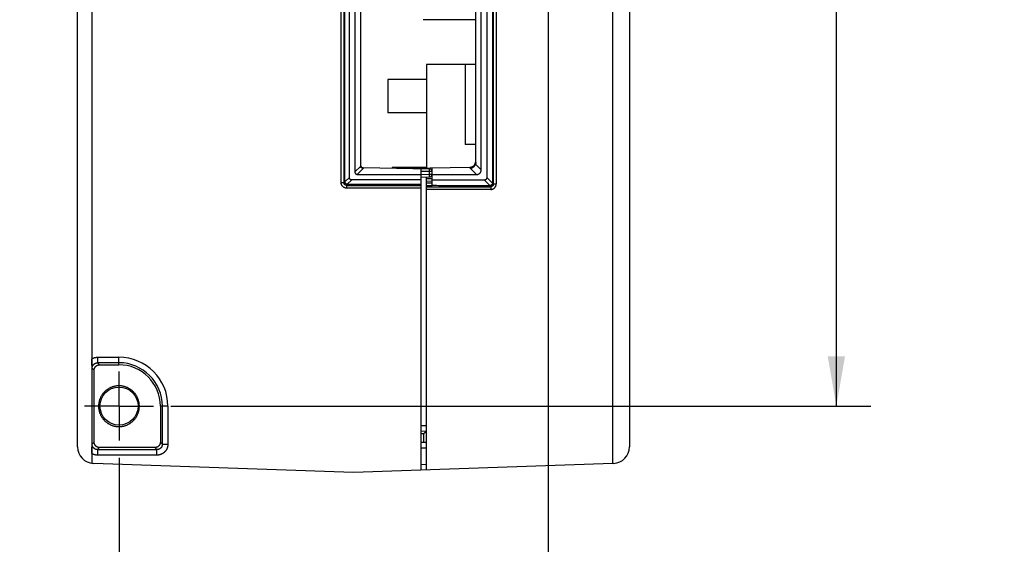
# Model space of a CAD drawing. Header units: inches. Extents: x 0 to 34, y 0 to 22.
# Tile 74 of 78: x 27.3 to 30.8, y 7.9 to 9.8. Entities that reach past the tile are written whole.
import ezdxf

# ---------------------------------------------------------------- set-up
doc = ezdxf.new("R2010")
doc.units = ezdxf.units.IN
doc.header["$LTSCALE"] = 1.87
doc.header["$MEASUREMENT"] = 0
doc.linetypes.add('CENTER', pattern=[0.6, 0.375, -0.075, 0.075, -0.075])
doc.layers.get('0').update_dxf_attribs({"linetype": 'CONTINUOUS'})
doc.layers.add('DEFAULT_1', color=7, linetype='CENTER')
doc.layers.add('DIMENSIONS', color=7, linetype='CONTINUOUS')
doc.styles.get("Standard").update_dxf_attribs({"font": 'txt', "width": 0.8})
doc.dimstyles.new('DIMSTYLE_1', dxfattribs={"dimtxt": 0.125, "dimasz": 0.18, "dimexe": 0.18, "dimexo": 0.0625, "dimgap": 0.09, "dimtad": 0, "dimtih": 1, "dimtoh": 1, "dimdec": 3, "dimzin": 4, "dimdsep": 46, "dimtxsty": 'STANDARD', "dimblk": '_FILLED', "dimblk1": '_FILLED', "dimblk2": '_FILLED', "dimcen": 0.09, "dimadec": 0, "dimazin": 0, "dimtp": 0.01, "dimtm": 0.01, "dimtfac": 1, "dimtdec": 3, "dimtofl": 0, "dimtmove": 0, "dimatfit": 3, "dimldrblk": '_FILLED', "dimfxl": 1, "dimtolj": 1, "dimtzin": 4, "dimarcsym": 0})

# ---------------------------------------------------------------- blocks, each defined once
blk = doc.blocks.new('_FILLED')
at = {"color": 0, "linetype": 'BYBLOCK'}
blk.add_solid([(0, 0), (-1, 0.174), (-1, -0.174)], dxfattribs=at)
blk = doc.blocks.new('*D5')
at = {"layer": 'DIMENSIONS', "color": 2, "linetype": 'CONTINUOUS'}
for p, q in [((29.1783, 12.7473), (29.1783, 7.2999)), ((27.6226, 8.2276), (27.6226, 7.2999)), ((27.6226, 7.4249), (27.2626, 7.4249)), ((29.1783, 7.4249), (29.5383, 7.4249))]:
    blk.add_line(p, q, dxfattribs=at)
at = {"layer": 'DIMENSIONS', "color": 2, "linetype": 'CONTINUOUS', "xscale": 0.18, "yscale": 0.18, "zscale": 0.18}
blk.add_blockref('_FILLED', (27.6226, 7.4249), dxfattribs=at)
at = {"layer": 'DIMENSIONS', "color": 2, "linetype": 'CONTINUOUS', "xscale": 0.18, "yscale": 0.18, "zscale": 0.18, "rotation": 180}
blk.add_blockref('_FILLED', (29.1783, 7.4249), dxfattribs=at)
at = {"layer": 'DIMENSIONS', "color": 2, "linetype": 'CONTINUOUS', "width": 0.8}
for s, p in [('[', (28.3629, 7.3624)), (']', (28.9629, 7.3624)), ('1.556', (27.7379, 7.3624)), ('39.52', (28.4629, 7.3624))]:
    blk.add_text(s, height=0.125, dxfattribs=at).set_placement(p)
blk = doc.blocks.new('*D6')
at = {"layer": 'DIMENSIONS', "color": 2, "linetype": 'CONTINUOUS'}
for p, q in [((29.3659, 12.9349), (30.3473, 12.9349)), ((30.2223, 12.9349), (30.2223, 10.7256)), ((30.2223, 8.4152), (30.2223, 10.4756)), ((27.8102, 8.4152), (30.3473, 8.4152))]:
    blk.add_line(p, q, dxfattribs=at)
at = {"layer": 'DIMENSIONS', "color": 2, "linetype": 'CONTINUOUS', "xscale": 0.18, "yscale": 0.18, "zscale": 0.18}
for p, rotation in [((30.2223, 12.9349), 90), ((30.2223, 8.4152), 270)]:
    blk.add_blockref('_FILLED', p, dxfattribs=dict(at, rotation=rotation))
at = {"layer": 'DIMENSIONS', "color": 2, "linetype": 'CONTINUOUS', "width": 0.8}
for s, p in [('[', (30.1848, 10.5381)), (']', (30.7848, 10.5381)), ('4.520', (29.5598, 10.5381)), ('114.8', (30.2848, 10.5381))]:
    blk.add_text(s, height=0.125, dxfattribs=at).set_placement(p)

msp = doc.modelspace()

# ---------------------------------------------------------------- linework, layer by layer
at = {"color": 7, "linetype": 'CONTINUOUS'}
for p, q in [((27.5239, 13.1249), (27.5239, 8.2083)), ((29.4121, 8.2077), (29.4121, 13.1266)), ((29.4123, 8.2077), (29.4123, 13.1266)), ((27.4723, 8.2677), (27.4723, 13.0655)), ((29.4723, 13.0666), (29.4723, 8.2677)), ((28.9759, 12.1355), (28.9759, 9.2237)), ((28.9795, 9.2202), (28.9795, 12.139)), ((28.9895, 12.139), (28.9895, 9.2202)), ((28.9553, 12.1162), (28.9553, 9.243)), ((28.4973, 12.0645), (28.4973, 9.2864)), ((28.9153, 9.2974), (28.9153, 12.0618)), ((28.9353, 9.2717), (28.9353, 12.0875)), ((28.4773, 12.0462), (28.4773, 9.2635)), ((28.4275, 9.225), (28.4275, 10.65)), ((28.4375, 10.64), (28.4375, 9.225)), ((28.4412, 9.2287), (28.4412, 10.6437)), ((28.4573, 9.2435), (28.4573, 10.6612)), ((28.9153, 9.8153), (28.7245, 9.8151)), ((28.9153, 9.6529), (28.7373, 9.6529)), ((28.7373, 9.6529), (28.7373, 9.2786)), ((28.8771, 9.6529), (28.8771, 9.3633)), ((28.7373, 9.5991), (28.5971, 9.5991)), ((28.5971, 9.5991), (28.5971, 9.4775)), ((28.7373, 9.4775), (28.5971, 9.4775)), ((28.9153, 9.3633), (28.8771, 9.3633)), ((28.4976, 9.2838), (28.4773, 9.2635)), ((28.5072, 9.2792), (28.7475, 9.275)), ((28.7373, 9.2799), (28.6123, 9.2799)), ((28.6123, 9.2799), (28.6123, 9.2774)), ((28.6773, 9.2776), (28.8955, 9.2814)), ((28.7573, 9.2136), (28.7573, 9.279)), ((28.9353, 9.2717), (28.9147, 9.2923)), ((28.4573, 9.2435), (28.4413, 9.2275)), ((28.486, 9.2549), (28.5073, 9.2762)), ((28.486, 9.2549), (28.7173, 9.2549)), ((28.6773, 9.2776), (28.6773, 9.2763)), ((28.7173, 8.1834), (28.7173, 9.2756)), ((28.7476, 9.265), (28.7173, 9.2656)), ((28.7173, 9.2549), (28.7476, 9.2556)), ((28.7173, 9.2449), (28.7476, 9.2456)), ((28.7373, 8.1841), (28.7373, 9.2454)), ((28.7573, 9.265), (28.7476, 9.265)), ((28.7476, 9.2556), (28.7476, 9.265)), ((28.7476, 9.2556), (28.7573, 9.2556)), ((28.7573, 9.2497), (28.7553, 9.2497)), ((28.7565, 9.269), (28.7573, 9.269)), ((28.7573, 9.2544), (28.918, 9.2544)), ((28.8953, 9.277), (28.918, 9.2544)), ((28.9758, 9.2225), (28.9553, 9.243)), ((28.4275, 9.225), (28.4375, 9.225)), ((28.4412, 9.2287), (28.4375, 9.225)), ((28.4475, 9.215), (28.4512, 9.2187)), ((28.4475, 9.215), (28.7173, 9.215)), ((28.4475, 9.215), (28.4475, 9.205)), ((28.4499, 9.2188), (28.466, 9.2349)), ((28.7173, 9.2187), (28.4512, 9.2187)), ((28.7173, 9.2349), (28.466, 9.2349)), ((28.7373, 9.2394), (28.7573, 9.2397)), ((28.7573, 9.2297), (28.7373, 9.2294)), ((28.7373, 9.2236), (28.7573, 9.2236)), ((28.7573, 9.2136), (28.7373, 9.2136)), ((28.7373, 9.2102), (28.9695, 9.2102)), ((28.9466, 9.2344), (28.7573, 9.2344)), ((28.9466, 9.2344), (28.9672, 9.2138)), ((28.9659, 9.2137), (28.9695, 9.2102)), ((28.9695, 9.2102), (28.9695, 9.2002)), ((28.9795, 9.2202), (28.9759, 9.2237)), ((28.9795, 9.2202), (28.9895, 9.2202)), ((28.7173, 9.205), (28.4475, 9.205)), ((28.9695, 9.2002), (28.7373, 9.2002)), ((27.5449, 8.5922), (27.6223, 8.5922)), ((27.5449, 8.5922), (27.5449, 8.5722)), ((27.5523, 8.5649), (27.5449, 8.5722)), ((27.6223, 8.5722), (27.5449, 8.5722)), ((27.5523, 8.5649), (27.6223, 8.5649)), ((27.6223, 8.5649), (27.6223, 8.5922)), ((27.5249, 8.5522), (27.5323, 8.5449)), ((27.5323, 8.2848), (27.5323, 8.5449)), ((27.7997, 8.4149), (27.7723, 8.4149)), ((27.7723, 8.4149), (27.7723, 8.2848)), ((27.7797, 8.2775), (27.7797, 8.4149)), ((27.7997, 8.4149), (27.7997, 8.2775)), ((28.7373, 8.3438), (28.7173, 8.3442)), ((28.7373, 8.3238), (28.7173, 8.3242)), ((28.7173, 8.3161), (28.7273, 8.3157)), ((28.7273, 8.2849), (28.7273, 8.3157)), ((27.5323, 8.2848), (27.5249, 8.2775)), ((27.7797, 8.2775), (27.7723, 8.2848)), ((28.7173, 8.2849), (28.7373, 8.2849)), ((27.5449, 8.2575), (27.5523, 8.2649)), ((27.5449, 8.2575), (27.7597, 8.2575)), ((27.5449, 8.2575), (27.5449, 8.2375)), ((27.7523, 8.2649), (27.5523, 8.2649)), ((27.7523, 8.2649), (27.7597, 8.2575)), ((27.7597, 8.2375), (27.7597, 8.2575)), ((27.7797, 8.2775), (27.7997, 8.2775)), ((28.7173, 8.2639), (28.7373, 8.2639)), ((28.4723, 8.1749), (27.5302, 8.2078)), ((27.7597, 8.2375), (27.5449, 8.2375)), ((29.4121, 8.2077), (28.4723, 8.1749)), ((29.4123, 8.2077), (29.4121, 8.2077)), ((29.4142, 8.2077), (29.4123, 8.2077)), ((28.7373, 8.2031), (28.7173, 8.2024))]:
    msp.add_line(p, q, dxfattribs=at)
msp.add_circle((27.6226, 8.4152), 0.069, dxfattribs=at)
for centre, radius, start, end in [((28.5073, 9.2892), 0.01, 180, 269.5), ((28.8953, 9.3014), 0.02, 270.5, 360), ((28.7473, 9.265), 0.01, 0, 89), ((28.7473, 9.2556), 0.01, 271.625, 354.4669), ((27.6223, 8.4149), 0.1773, 360, 90), ((27.6223, 8.4149), 0.1574, 0, 90), ((27.6223, 8.4149), 0.15, 0, 90), ((27.5323, 8.2677), 0.06, 180, 268), ((29.4123, 8.2677), 0.06, 272, 360)]:
    msp.add_arc(centre, radius, start, end, dxfattribs=at)
for points, knots in [([(27.5243, 13.1249), (27.5243, 12.6247), (27.5243, 11.6202), (27.5243, 10.1074), (27.5243, 9.0948), (27.5243, 8.5864)], [0, 0, 0, 0, 0.330658, 0.663992, 1, 1, 1, 1]), ([(28.4973, 9.2864), (28.4973, 9.2862), (28.4973, 9.2858), (28.4974, 9.2852), (28.4974, 9.2847), (28.4975, 9.2843), (28.4976, 9.284), (28.4976, 9.2838)], [0, 0, 0, 0, 0.236986, 0.451871, 0.648378, 0.829862, 1, 1, 1, 1]), ([(28.5073, 9.2762), (28.507, 9.2762), (28.5063, 9.2763), (28.5053, 9.2766), (28.5043, 9.2769), (28.5033, 9.2774), (28.5024, 9.2779), (28.5015, 9.2784), (28.5007, 9.2791), (28.5, 9.2798), (28.4994, 9.2805), (28.4988, 9.2813), (28.4983, 9.2821), (28.4979, 9.283), (28.4977, 9.2835), (28.4976, 9.2838)], [0, 0, 0, 0, 0.079704, 0.159933, 0.240396, 0.320876, 0.400842, 0.480228, 0.558543, 0.635817, 0.711625, 0.786063, 0.858882, 0.930219, 1, 1, 1, 1]), ([(28.5072, 9.2792), (28.5072, 9.2789), (28.5072, 9.2782), (28.5073, 9.2772), (28.5073, 9.2765), (28.5073, 9.2762)], [0, 0, 0, 0, 0.333338, 0.666671, 1, 1, 1, 1]), ([(28.8953, 9.277), (28.8959, 9.2771), (28.897, 9.2773), (28.8986, 9.2776), (28.9003, 9.2781), (28.9019, 9.2787), (28.9034, 9.2795), (28.9049, 9.2803), (28.9063, 9.2812), (28.9077, 9.2822), (28.9089, 9.2832), (28.9101, 9.2844), (28.9111, 9.2856), (28.9121, 9.2869), (28.9129, 9.2882), (28.9136, 9.2895), (28.9142, 9.2909), (28.9145, 9.2918), (28.9147, 9.2923)], [0, 0, 0, 0, 0.064705, 0.12982, 0.195091, 0.260542, 0.325887, 0.390864, 0.455513, 0.51951, 0.582815, 0.645375, 0.706922, 0.767585, 0.827238, 0.885792, 0.943429, 1, 1, 1, 1]), ([(28.8953, 9.277), (28.8953, 9.2775), (28.8954, 9.2785), (28.8954, 9.2799), (28.8955, 9.2809), (28.8955, 9.2814)], [0, 0, 0, 0, 0.333329, 0.666662, 1, 1, 1, 1]), ([(28.9153, 9.2974), (28.9153, 9.2971), (28.9153, 9.2964), (28.9152, 9.2955), (28.9151, 9.2946), (28.915, 9.2938), (28.9149, 9.293), (28.9147, 9.2925), (28.9147, 9.2923)], [0, 0, 0, 0, 0.19911, 0.382482, 0.552304, 0.710386, 0.858993, 1, 1, 1, 1]), ([(28.466, 9.2349), (28.4656, 9.2349), (28.4649, 9.2349), (28.464, 9.235), (28.463, 9.2353), (28.4622, 9.2356), (28.4614, 9.236), (28.4607, 9.2364), (28.46, 9.237), (28.4594, 9.2376), (28.4589, 9.2382), (28.4584, 9.239), (28.458, 9.2397), (28.4577, 9.2406), (28.4575, 9.2415), (28.4573, 9.2425), (28.4573, 9.2432), (28.4573, 9.2435)], [0, 0, 0, 0, 0.075739, 0.147683, 0.216198, 0.282182, 0.345929, 0.408162, 0.469549, 0.530465, 0.591846, 0.654078, 0.717821, 0.783803, 0.852319, 0.924262, 1, 1, 1, 1]), ([(28.4773, 9.2635), (28.4773, 9.2632), (28.4773, 9.2625), (28.4775, 9.2615), (28.4777, 9.2606), (28.478, 9.2597), (28.4784, 9.259), (28.4789, 9.2582), (28.4794, 9.2576), (28.48, 9.257), (28.4807, 9.2564), (28.4814, 9.256), (28.4822, 9.2556), (28.483, 9.2553), (28.484, 9.255), (28.4849, 9.2549), (28.4856, 9.2549), (28.486, 9.2549)], [0, 0, 0, 0, 0.075739, 0.147683, 0.216198, 0.282182, 0.345929, 0.408162, 0.469549, 0.530465, 0.591846, 0.654078, 0.717821, 0.783803, 0.852319, 0.924262, 1, 1, 1, 1]), ([(28.7476, 9.265), (28.7476, 9.2654), (28.7476, 9.266), (28.7476, 9.267), (28.7476, 9.2679), (28.7476, 9.2688), (28.7476, 9.2697), (28.7476, 9.2706), (28.7476, 9.2714), (28.7476, 9.2721), (28.7476, 9.2727), (28.7476, 9.2733), (28.7476, 9.2738), (28.7476, 9.2742), (28.7476, 9.2746), (28.7475, 9.2748), (28.7475, 9.2749), (28.7475, 9.275), (28.7475, 9.275)], [0, 0, 0, 0, 0.097938, 0.194929, 0.29004, 0.382355, 0.470984, 0.555076, 0.633821, 0.706464, 0.772306, 0.830713, 0.881127, 0.923063, 0.956129, 0.980026, 0.994584, 1, 1, 1, 1]), ([(28.7476, 9.2456), (28.7476, 9.2456), (28.7476, 9.2457), (28.7476, 9.2459), (28.7476, 9.2461), (28.7476, 9.2464), (28.7477, 9.2469), (28.7477, 9.2474), (28.7477, 9.2479), (28.7477, 9.2486), (28.7477, 9.2493), (28.7477, 9.2501), (28.7477, 9.2509), (28.7476, 9.2518), (28.7476, 9.2528), (28.7476, 9.2537), (28.7476, 9.2547), (28.7476, 9.2553), (28.7476, 9.2556)], [0, 0, 0, 0, 0.005447, 0.020047, 0.043986, 0.077086, 0.119047, 0.169473, 0.227884, 0.293722, 0.366354, 0.445084, 0.529156, 0.617761, 0.710048, 0.805129, 0.90209, 1, 1, 1, 1]), ([(28.918, 9.2544), (28.9186, 9.2544), (28.9197, 9.2544), (28.9214, 9.2546), (28.9229, 9.2549), (28.9244, 9.2554), (28.9258, 9.256), (28.9271, 9.2566), (28.9283, 9.2574), (28.9294, 9.2582), (28.9305, 9.2592), (28.9314, 9.2602), (28.9323, 9.2613), (28.933, 9.2625), (28.9337, 9.2638), (28.9343, 9.2652), (28.9347, 9.2667), (28.9351, 9.2683), (28.9353, 9.27), (28.9353, 9.2711), (28.9353, 9.2717)], [0, 0, 0, 0, 0.063454, 0.1242, 0.182423, 0.238653, 0.29307, 0.346033, 0.397994, 0.449136, 0.499998, 0.550858, 0.602002, 0.653964, 0.706925, 0.761345, 0.817576, 0.8758, 0.936546, 1, 1, 1, 1]), ([(28.9553, 9.243), (28.9553, 9.2427), (28.9553, 9.242), (28.9551, 9.241), (28.9549, 9.2401), (28.9546, 9.2392), (28.9542, 9.2385), (28.9537, 9.2377), (28.9532, 9.2371), (28.9526, 9.2365), (28.9519, 9.2359), (28.9512, 9.2355), (28.9504, 9.2351), (28.9496, 9.2348), (28.9486, 9.2345), (28.9477, 9.2344), (28.947, 9.2344), (28.9466, 9.2344)], [0, 0, 0, 0, 0.075739, 0.147683, 0.216198, 0.282182, 0.345929, 0.408162, 0.469549, 0.530465, 0.591846, 0.654078, 0.717821, 0.783803, 0.852319, 0.924262, 1, 1, 1, 1]), ([(28.4475, 9.205), (28.4469, 9.205), (28.4458, 9.2051), (28.4442, 9.2053), (28.4426, 9.2056), (28.441, 9.2061), (28.4394, 9.2067), (28.438, 9.2074), (28.4365, 9.2083), (28.4352, 9.2092), (28.4339, 9.2103), (28.4327, 9.2115), (28.4317, 9.2127), (28.4307, 9.2141), (28.4299, 9.2155), (28.4291, 9.217), (28.4285, 9.2185), (28.4281, 9.2201), (28.4277, 9.2217), (28.4275, 9.2234), (28.4275, 9.2245), (28.4275, 9.225)], [0, 0, 0, 0, 0.052119, 0.1046, 0.157319, 0.210138, 0.262925, 0.31561, 0.368254, 0.420925, 0.47363, 0.52635, 0.579065, 0.631749, 0.6844, 0.737083, 0.789861, 0.842669, 0.89538, 0.947864, 1, 1, 1, 1]), ([(28.4475, 9.215), (28.4471, 9.215), (28.4465, 9.2151), (28.4455, 9.2152), (28.4446, 9.2154), (28.4436, 9.2158), (28.4427, 9.2162), (28.4419, 9.2167), (28.4411, 9.2173), (28.4404, 9.2179), (28.4397, 9.2187), (28.4391, 9.2195), (28.4386, 9.2203), (28.4382, 9.2212), (28.4379, 9.2221), (28.4377, 9.2231), (28.4375, 9.224), (28.4375, 9.2247), (28.4375, 9.225)], [0, 0, 0, 0, 0.062602, 0.125194, 0.187774, 0.250337, 0.312881, 0.3754, 0.437888, 0.500336, 0.562741, 0.625123, 0.687508, 0.749917, 0.812359, 0.874847, 0.937391, 1, 1, 1, 1]), ([(28.4412, 9.2287), (28.4412, 9.2286), (28.4412, 9.2283), (28.4412, 9.2279), (28.4412, 9.2276), (28.4413, 9.2275)], [0, 0, 0, 0, 0.331167, 0.663712, 1, 1, 1, 1]), ([(28.4499, 9.2188), (28.4496, 9.2189), (28.449, 9.219), (28.4481, 9.2192), (28.4472, 9.2196), (28.4463, 9.22), (28.4456, 9.2205), (28.4448, 9.221), (28.4441, 9.2217), (28.4435, 9.2224), (28.4429, 9.2231), (28.4424, 9.2239), (28.442, 9.2247), (28.4417, 9.2256), (28.4414, 9.2265), (28.4413, 9.2272), (28.4413, 9.2275)], [0, 0, 0, 0, 0.072285, 0.144222, 0.215739, 0.287119, 0.358155, 0.429149, 0.500013, 0.570866, 0.641865, 0.712896, 0.78427, 0.855787, 0.927718, 1, 1, 1, 1]), ([(28.4512, 9.2187), (28.451, 9.2187), (28.4508, 9.2187), (28.4503, 9.2188), (28.4501, 9.2188), (28.4499, 9.2188)], [0, 0, 0, 0, 0.331169, 0.663713, 1, 1, 1, 1]), ([(28.9659, 9.2137), (28.9404, 9.2137), (28.8917, 9.2138), (28.8222, 9.2137), (28.7782, 9.2139), (28.7573, 9.2141)], [0, 0, 0, 0, 0.367515, 0.699307, 1, 1, 1, 1]), ([(28.9672, 9.2138), (28.967, 9.2138), (28.9668, 9.2138), (28.9663, 9.2137), (28.9661, 9.2137), (28.9659, 9.2137)], [0, 0, 0, 0, 0.336287, 0.668831, 1, 1, 1, 1]), ([(28.9758, 9.2225), (28.9758, 9.2222), (28.9757, 9.2215), (28.9754, 9.2206), (28.9751, 9.2197), (28.9747, 9.2189), (28.9742, 9.2181), (28.9736, 9.2174), (28.973, 9.2167), (28.9723, 9.216), (28.9716, 9.2155), (28.9708, 9.215), (28.9699, 9.2146), (28.969, 9.2142), (28.9681, 9.214), (28.9675, 9.2139), (28.9672, 9.2138)], [0, 0, 0, 0, 0.072285, 0.144222, 0.215739, 0.287119, 0.358155, 0.429149, 0.500013, 0.570866, 0.641865, 0.712896, 0.78427, 0.855787, 0.927718, 1, 1, 1, 1]), ([(28.9695, 9.2002), (28.97, 9.2002), (28.9711, 9.2002), (28.9728, 9.2004), (28.9744, 9.2007), (28.976, 9.2012), (28.9775, 9.2018), (28.979, 9.2025), (28.9804, 9.2034), (28.9818, 9.2044), (28.9831, 9.2054), (28.9842, 9.2066), (28.9853, 9.2079), (28.9863, 9.2092), (28.9871, 9.2106), (28.9878, 9.2121), (28.9884, 9.2137), (28.9889, 9.2153), (28.9892, 9.2169), (28.9895, 9.2185), (28.9895, 9.2196), (28.9895, 9.2202)], [0, 0, 0, 0, 0.051954, 0.104319, 0.156965, 0.209752, 0.26254, 0.315249, 0.36793, 0.420644, 0.473394, 0.526166, 0.578935, 0.631659, 0.684329, 0.73703, 0.789843, 0.842695, 0.895438, 0.94792, 1, 1, 1, 1]), ([(28.9795, 9.2202), (28.9795, 9.2198), (28.9795, 9.2192), (28.9793, 9.2182), (28.9791, 9.2172), (28.9788, 9.2163), (28.9783, 9.2154), (28.9778, 9.2146), (28.9772, 9.2138), (28.9766, 9.2131), (28.9759, 9.2124), (28.9751, 9.2118), (28.9742, 9.2113), (28.9733, 9.2109), (28.9724, 9.2106), (28.9715, 9.2103), (28.9705, 9.2102), (28.9698, 9.2102), (28.9695, 9.2102)], [0, 0, 0, 0, 0.062559, 0.125155, 0.18776, 0.250342, 0.312873, 0.375331, 0.437716, 0.500055, 0.562385, 0.624746, 0.687172, 0.749678, 0.812244, 0.874838, 0.937432, 1, 1, 1, 1]), ([(28.9759, 9.2237), (28.9759, 9.2236), (28.9759, 9.2233), (28.9759, 9.2229), (28.9759, 9.2226), (28.9758, 9.2225)], [0, 0, 0, 0, 0.331163, 0.663708, 1, 1, 1, 1]), ([(27.5243, 8.5864), (27.525, 8.5869), (27.5266, 8.5878), (27.5291, 8.5889), (27.5316, 8.5899), (27.5342, 8.5908), (27.5369, 8.5914), (27.5395, 8.5919), (27.5422, 8.5921), (27.544, 8.5922), (27.5449, 8.5922)], [0, 0, 0, 0, 0.123645, 0.24844, 0.374012, 0.499975, 0.625941, 0.75152, 0.876327, 1, 1, 1, 1]), ([(27.5249, 8.5522), (27.5249, 8.5529), (27.5249, 8.5543), (27.5248, 8.5564), (27.5247, 8.5585), (27.5247, 8.5607), (27.5246, 8.563), (27.5245, 8.5653), (27.5245, 8.5677), (27.5244, 8.5701), (27.5244, 8.5726), (27.5244, 8.5751), (27.5243, 8.5776), (27.5243, 8.58), (27.5243, 8.5823), (27.5243, 8.5844), (27.5243, 8.5858), (27.5243, 8.5864)], [0, 0, 0, 0, 0.060477, 0.121724, 0.18411, 0.247913, 0.31343, 0.380862, 0.450314, 0.521752, 0.594708, 0.668216, 0.741107, 0.81218, 0.880019, 0.943091, 1, 1, 1, 1]), ([(27.5249, 8.5522), (27.5249, 8.5528), (27.525, 8.5539), (27.5252, 8.5555), (27.5255, 8.5571), (27.526, 8.5587), (27.5266, 8.5603), (27.5273, 8.5618), (27.5282, 8.5632), (27.5291, 8.5645), (27.5302, 8.5658), (27.5314, 8.567), (27.5326, 8.568), (27.534, 8.569), (27.5354, 8.5698), (27.5369, 8.5706), (27.5384, 8.5712), (27.54, 8.5716), (27.5416, 8.572), (27.5433, 8.5722), (27.5444, 8.5722), (27.5449, 8.5722)], [0, 0, 0, 0, 0.052768, 0.105497, 0.15819, 0.210846, 0.263469, 0.316063, 0.368633, 0.421187, 0.473732, 0.526274, 0.578819, 0.631374, 0.683944, 0.736537, 0.78916, 0.841817, 0.894508, 0.947236, 1, 1, 1, 1]), ([(27.5323, 8.5449), (27.5323, 8.5454), (27.5324, 8.5465), (27.5326, 8.5482), (27.5329, 8.5498), (27.5334, 8.5514), (27.534, 8.5529), (27.5347, 8.5544), (27.5355, 8.5558), (27.5365, 8.5572), (27.5376, 8.5584), (27.5387, 8.5596), (27.54, 8.5607), (27.5413, 8.5616), (27.5428, 8.5625), (27.5443, 8.5632), (27.5458, 8.5638), (27.5474, 8.5643), (27.549, 8.5646), (27.5506, 8.5648), (27.5517, 8.5649), (27.5523, 8.5649)], [0, 0, 0, 0, 0.052664, 0.105352, 0.157963, 0.210637, 0.263238, 0.315871, 0.368493, 0.421079, 0.473716, 0.526284, 0.578921, 0.631507, 0.684129, 0.736762, 0.789363, 0.842037, 0.894648, 0.947336, 1, 1, 1, 1]), ([(27.6962, 8.4149), (27.6962, 8.4163), (27.6962, 8.4192), (27.6958, 8.4236), (27.6951, 8.428), (27.6942, 8.4324), (27.693, 8.4367), (27.6915, 8.4409), (27.6898, 8.4451), (27.6879, 8.4491), (27.6857, 8.453), (27.6833, 8.4568), (27.6806, 8.4604), (27.6778, 8.4638), (27.6747, 8.4671), (27.6714, 8.4702), (27.668, 8.473), (27.6644, 8.4757), (27.6606, 8.4781), (27.6568, 8.4803), (27.6527, 8.4823), (27.6486, 8.484), (27.6444, 8.4855), (27.6401, 8.4867), (27.6357, 8.4876), (27.6313, 8.4883), (27.6268, 8.4887), (27.6223, 8.4888), (27.6178, 8.4887), (27.6134, 8.4883), (27.609, 8.4876), (27.6046, 8.4867), (27.6003, 8.4855), (27.5961, 8.484), (27.5919, 8.4823), (27.5879, 8.4803), (27.584, 8.4781), (27.5802, 8.4757), (27.5766, 8.473), (27.5732, 8.4702), (27.5699, 8.4671), (27.5669, 8.4638), (27.564, 8.4604), (27.5614, 8.4568), (27.559, 8.453), (27.5568, 8.4491), (27.5548, 8.4451), (27.5531, 8.4409), (27.5516, 8.4367), (27.5505, 8.4324), (27.5495, 8.428), (27.5489, 8.4236), (27.5485, 8.4192), (27.5484, 8.4163), (27.5484, 8.4149)], [0, 0, 0, 0, 0.018781, 0.037732, 0.056823, 0.076024, 0.095307, 0.114639, 0.133989, 0.153319, 0.172608, 0.191865, 0.211106, 0.230343, 0.249587, 0.268842, 0.288107, 0.307376, 0.326645, 0.345912, 0.365177, 0.384439, 0.4037, 0.422961, 0.442223, 0.461486, 0.480748, 0.500011, 0.519274, 0.538536, 0.557799, 0.577061, 0.596322, 0.615583, 0.634846, 0.65411, 0.673378, 0.692647, 0.711915, 0.731179, 0.750433, 0.769675, 0.788911, 0.808152, 0.827409, 0.8467, 0.866033, 0.885384, 0.904716, 0.923996, 0.943194, 0.96228, 0.981225, 1, 1, 1, 1]), ([(27.5484, 8.4149), (27.5484, 8.4134), (27.5485, 8.4105), (27.5489, 8.4061), (27.5495, 8.4017), (27.5505, 8.3973), (27.5516, 8.393), (27.5531, 8.3888), (27.5548, 8.3846), (27.5568, 8.3806), (27.559, 8.3767), (27.5614, 8.3729), (27.564, 8.3693), (27.5669, 8.3659), (27.57, 8.3626), (27.5732, 8.3595), (27.5766, 8.3567), (27.5802, 8.354), (27.584, 8.3516), (27.5879, 8.3494), (27.5919, 8.3474), (27.5961, 8.3457), (27.6003, 8.3442), (27.6046, 8.343), (27.609, 8.3421), (27.6134, 8.3414), (27.6179, 8.341), (27.6223, 8.3409), (27.6268, 8.341), (27.6313, 8.3414), (27.6357, 8.3421), (27.6401, 8.343), (27.6444, 8.3442), (27.6486, 8.3457), (27.6527, 8.3474), (27.6568, 8.3494), (27.6607, 8.3516), (27.6644, 8.354), (27.668, 8.3567), (27.6714, 8.3595), (27.6747, 8.3626), (27.6778, 8.3659), (27.6806, 8.3693), (27.6833, 8.3729), (27.6857, 8.3767), (27.6879, 8.3806), (27.6898, 8.3846), (27.6915, 8.3888), (27.693, 8.393), (27.6942, 8.3974), (27.6951, 8.4017), (27.6958, 8.4061), (27.6962, 8.4105), (27.6962, 8.4134), (27.6962, 8.4149)], [0, 0, 0, 0, 0.018781, 0.037732, 0.056823, 0.076024, 0.095306, 0.114639, 0.133989, 0.153319, 0.172608, 0.191865, 0.211106, 0.230343, 0.249587, 0.268842, 0.288107, 0.307376, 0.326645, 0.345912, 0.365177, 0.384438, 0.4037, 0.422961, 0.442223, 0.461486, 0.480748, 0.500011, 0.519274, 0.538536, 0.557799, 0.577061, 0.596322, 0.615583, 0.634846, 0.65411, 0.673378, 0.692647, 0.711915, 0.731179, 0.750433, 0.769675, 0.788911, 0.808152, 0.827409, 0.8467, 0.866033, 0.885384, 0.904716, 0.923996, 0.943194, 0.96228, 0.981225, 1, 1, 1, 1]), ([(27.5536, 8.4149), (27.5534, 8.4149), (27.553, 8.4149), (27.5522, 8.4149), (27.5513, 8.4149), (27.5503, 8.4149), (27.5494, 8.4149), (27.5487, 8.4149), (27.5484, 8.4149)], [0, 0, 0, 0, 0.100886, 0.270328, 0.446648, 0.628182, 0.813216, 1, 1, 1, 1]), ([(27.6915, 8.4149), (27.6915, 8.4149), (27.6919, 8.4149), (27.6925, 8.4149), (27.6934, 8.4149), (27.6943, 8.4149), (27.6953, 8.4149), (27.6959, 8.4149), (27.6962, 8.4149)], [0, 0, 0, 0, 0.007603, 0.194625, 0.389238, 0.589606, 0.793837, 1, 1, 1, 1]), ([(28.736, 8.3238), (28.7358, 8.3237), (28.7355, 8.3234), (28.7349, 8.3229), (28.7342, 8.3223), (28.7335, 8.3215), (28.7326, 8.3208), (28.7317, 8.3199), (28.7307, 8.3189), (28.7296, 8.3179), (28.7285, 8.3168), (28.7277, 8.3161), (28.7273, 8.3157)], [0, 0, 0, 0, 0.054334, 0.119276, 0.195339, 0.282801, 0.381307, 0.489752, 0.606765, 0.731952, 0.863759, 1, 1, 1, 1]), ([(27.5523, 8.2649), (27.5517, 8.2649), (27.5506, 8.2649), (27.549, 8.2651), (27.5474, 8.2654), (27.5458, 8.2659), (27.5443, 8.2665), (27.5428, 8.2672), (27.5413, 8.2681), (27.54, 8.2691), (27.5387, 8.2701), (27.5376, 8.2713), (27.5365, 8.2725), (27.5355, 8.2739), (27.5347, 8.2753), (27.534, 8.2768), (27.5334, 8.2783), (27.5329, 8.2799), (27.5326, 8.2815), (27.5324, 8.2832), (27.5323, 8.2843), (27.5323, 8.2848)], [0, 0, 0, 0, 0.052664, 0.105352, 0.157963, 0.210637, 0.263238, 0.315871, 0.368493, 0.421079, 0.473716, 0.526284, 0.578921, 0.631507, 0.684129, 0.736762, 0.789363, 0.842037, 0.894648, 0.947336, 1, 1, 1, 1]), ([(27.7723, 8.2848), (27.7723, 8.2843), (27.7723, 8.2832), (27.7721, 8.2815), (27.7717, 8.2799), (27.7712, 8.2783), (27.7706, 8.2768), (27.7699, 8.2753), (27.7691, 8.2739), (27.7681, 8.2725), (27.767, 8.2713), (27.7659, 8.2701), (27.7646, 8.2691), (27.7633, 8.2681), (27.7618, 8.2672), (27.7604, 8.2665), (27.7588, 8.2659), (27.7572, 8.2654), (27.7556, 8.2651), (27.754, 8.2649), (27.7529, 8.2649), (27.7523, 8.2649)], [0, 0, 0, 0, 0.052664, 0.105352, 0.157963, 0.210637, 0.263238, 0.315871, 0.368493, 0.421079, 0.473716, 0.526284, 0.578921, 0.631507, 0.684129, 0.736762, 0.789363, 0.842037, 0.894648, 0.947336, 1, 1, 1, 1]), ([(27.5243, 8.2433), (27.5243, 8.2439), (27.5243, 8.2453), (27.5243, 8.2474), (27.5243, 8.2497), (27.5243, 8.2521), (27.5244, 8.2546), (27.5244, 8.2571), (27.5244, 8.2596), (27.5245, 8.2621), (27.5245, 8.2644), (27.5246, 8.2668), (27.5247, 8.269), (27.5247, 8.2712), (27.5248, 8.2733), (27.5249, 8.2754), (27.5249, 8.2768), (27.5249, 8.2775)], [0, 0, 0, 0, 0.056883, 0.119974, 0.187867, 0.259017, 0.331994, 0.405582, 0.478606, 0.550093, 0.619563, 0.686981, 0.752449, 0.816169, 0.878452, 0.939603, 1, 1, 1, 1]), ([(27.5449, 8.2375), (27.544, 8.2375), (27.5422, 8.2376), (27.5395, 8.2378), (27.5369, 8.2383), (27.5342, 8.2389), (27.5316, 8.2398), (27.5291, 8.2408), (27.5266, 8.2419), (27.525, 8.2428), (27.5243, 8.2433)], [0, 0, 0, 0, 0.123613, 0.248404, 0.374003, 0.500008, 0.626013, 0.751613, 0.876405, 1, 1, 1, 1]), ([(27.5243, 8.2433), (27.5243, 8.2393), (27.5243, 8.2315), (27.5243, 8.2199), (27.5243, 8.2121), (27.5243, 8.2083)], [0, 0, 0, 0, 0.335975, 0.669361, 1, 1, 1, 1]), ([(27.5449, 8.2575), (27.5444, 8.2575), (27.5433, 8.2575), (27.5416, 8.2577), (27.54, 8.2581), (27.5384, 8.2586), (27.5369, 8.2592), (27.5354, 8.2599), (27.534, 8.2607), (27.5326, 8.2617), (27.5314, 8.2628), (27.5302, 8.2639), (27.5291, 8.2652), (27.5282, 8.2665), (27.5273, 8.2679), (27.5266, 8.2694), (27.526, 8.271), (27.5255, 8.2726), (27.5252, 8.2742), (27.525, 8.2758), (27.5249, 8.2769), (27.5249, 8.2775)], [0, 0, 0, 0, 0.052768, 0.105498, 0.15819, 0.210847, 0.26347, 0.316063, 0.368634, 0.421188, 0.473733, 0.526276, 0.578821, 0.631376, 0.683946, 0.736539, 0.789163, 0.84182, 0.894511, 0.947238, 1, 1, 1, 1]), ([(27.7997, 8.2775), (27.7997, 8.2765), (27.7996, 8.2746), (27.7993, 8.2718), (27.7988, 8.269), (27.7981, 8.2662), (27.7972, 8.2635), (27.7961, 8.2609), (27.7948, 8.2583), (27.7933, 8.2559), (27.7917, 8.2535), (27.7899, 8.2513), (27.788, 8.2492), (27.7859, 8.2472), (27.7837, 8.2454), (27.7813, 8.2438), (27.7788, 8.2424), (27.7763, 8.2411), (27.7736, 8.24), (27.7709, 8.2391), (27.7682, 8.2384), (27.7654, 8.2379), (27.7625, 8.2376), (27.7606, 8.2375), (27.7597, 8.2375)], [0, 0, 0, 0, 0.045294, 0.090719, 0.13623, 0.181755, 0.227227, 0.272655, 0.318101, 0.36359, 0.409085, 0.454561, 0.500026, 0.54549, 0.590973, 0.636488, 0.682008, 0.727487, 0.772935, 0.818395, 0.863877, 0.909334, 0.954717, 1, 1, 1, 1]), ([(27.7797, 8.2775), (27.7797, 8.2769), (27.7796, 8.2758), (27.7794, 8.2742), (27.7791, 8.2726), (27.7786, 8.271), (27.778, 8.2694), (27.7773, 8.2679), (27.7764, 8.2665), (27.7755, 8.2652), (27.7744, 8.2639), (27.7732, 8.2628), (27.772, 8.2617), (27.7706, 8.2607), (27.7692, 8.2599), (27.7677, 8.2592), (27.7662, 8.2586), (27.7646, 8.2581), (27.763, 8.2577), (27.7613, 8.2575), (27.7602, 8.2575), (27.7597, 8.2575)], [0, 0, 0, 0, 0.052768, 0.105498, 0.158191, 0.210848, 0.263471, 0.316064, 0.368635, 0.421189, 0.473735, 0.526277, 0.578822, 0.631377, 0.683947, 0.736541, 0.789164, 0.841821, 0.894513, 0.947239, 1, 1, 1, 1])]:
    msp.add_open_spline(points, degree=3, knots=knots, dxfattribs=at)
at = {"layer": 'DEFAULT_1', "color": 7, "linetype": 'CENTER'}
for q in [(27.6226, 8.5403), (27.4975, 8.4152), (27.7477, 8.4152), (27.6226, 8.2901)]:
    msp.add_line((27.6226, 8.4152), q, dxfattribs=at)

# ---------------------------------------------------------------- dimensions: what is measured, and where the dimension line sits
at = {"layer": 'DIMENSIONS', "color": 2, "linetype": 'CONTINUOUS'}
for base, p1, p2, angle, picture, middle in [((30.2223, 12.9349), (27.8102, 8.4152), (29.3659, 12.9349), 90, '*D6', (30.2223, 10.6006)), ((27.6226, 7.4249), (29.1783, 12.7473), (27.6226, 8.2276), 180, '*D5', (28.4004, 7.4249))]:
    dim = msp.add_linear_dim(base=base, p1=p1, p2=p2, angle=angle, dimstyle='DIMSTYLE_1', dxfattribs=at)
    dim.commit()
    dim.dimension.update_dxf_attribs({"geometry": picture, "text_midpoint": middle, "dimtype": 160})

doc.saveas('drawing.dxf')
